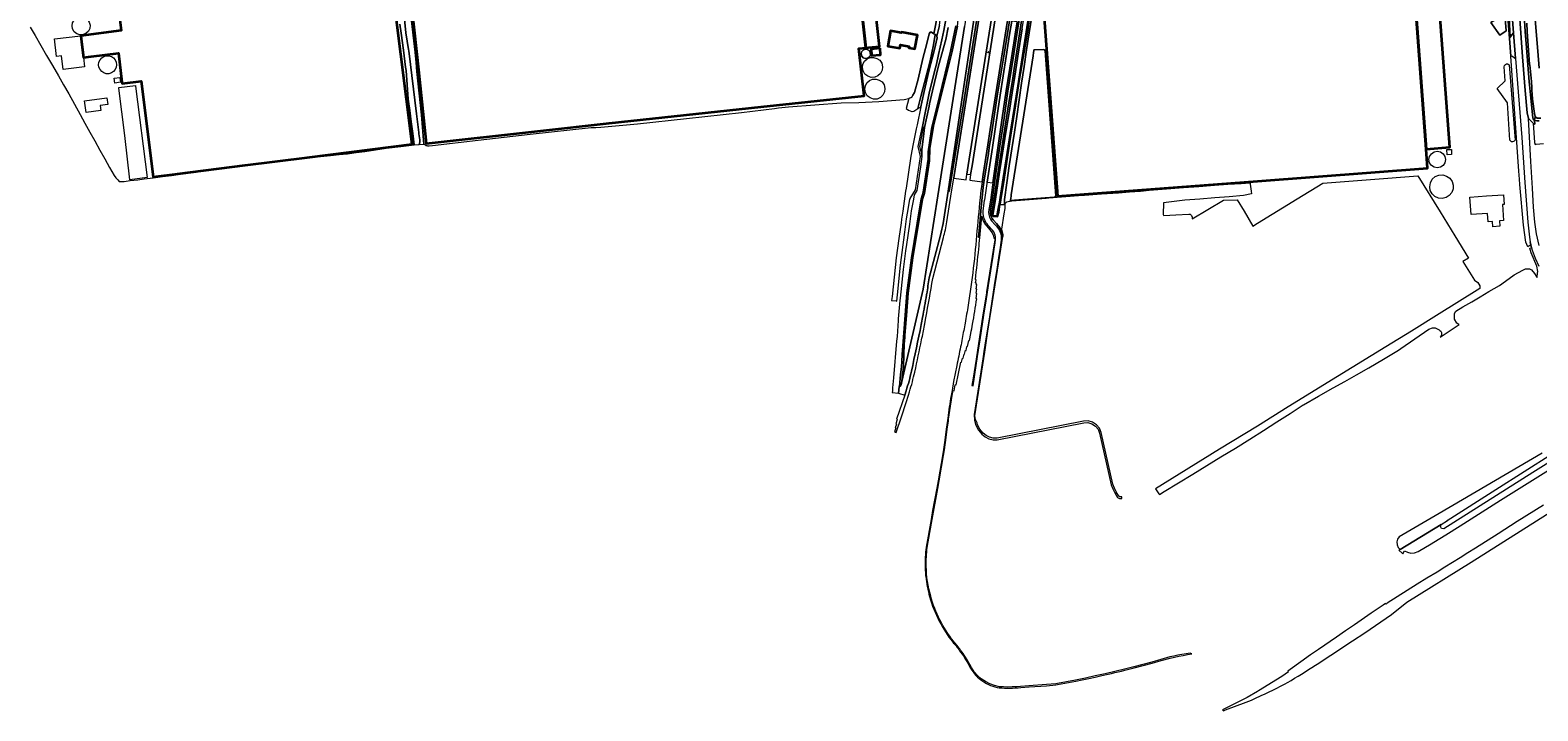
# Model space of a CAD drawing. Header units: metres. Extents: x 73718 to 76933, y 443658 to 446696.
# Tile 2 of 161: x 74285 to 75164, y 444279 to 444676. Entities that reach past the tile are written whole.
import ezdxf
from ezdxf.enums import TextEntityAlignment as Align

# ---------------------------------------------------------------- set-up
doc = ezdxf.new("R2010")
doc.units = ezdxf.units.M
for name, color, linetype, lineweight in [('B-WE-GK-BESCHOEIING-G', 130, 'GK-BESCHOEIING-SO', 18), ('B-WE-GR-BEPLANTING_CULTUUR_VASTE PLANTENVAK-GV', 90, 'Continuous', 18), ('B-WE-IE-MEUBILAIR-S', 7, 'Continuous', 25), ('B-WE-KW-KUNSTWERK_GELUIDSWERING_SCHERM-G', 170, 'Continuous', 18), ('B-WE-OG-BEBOUWING-GV', 7, 'Continuous', 35), ('B-WE-OG-BEBOUWING-T18', 10, 'Continuous', 18), ('B-WE-OG-BEBOUWING_BASSIN-GV', 7, 'Continuous', 18), ('B-WE-OG-BEBOUWING_OPSLAGTANK-GV', 7, 'Continuous', 18), ('B-WE-OG-TERREIN_BEGROEID-GV', 7, 'Continuous', 18), ('B-WE-OG-TERREIN_ERF-GV', 7, 'Continuous', 18), ('B-WE-OG-TERREIN_OEVER-GV', 7, 'Continuous', 18), ('B-WE-OG-WATER_SLOOT-GV', 120, 'Continuous', 18), ('B-WE-OG-WEG-GV', 7, 'Continuous', 18), ('B-WE-VH-GESLOTENVERHARDING_ASFALT-GV', 10, 'Continuous', 18), ('B-WE-VH-HALFVERHARDING_GRASBETONSTEEN-GV', 130, 'Continuous', 18), ('B-WE-VH-OPENVERHARDING_BETONSTRAATSTEEN-GV', 30, 'Continuous', 18), ('B-WE-VH-OPENVERHARDING_TEGEL-GV', 30, 'Continuous', 18)]:
    doc.layers.add(name, color=color, linetype=linetype, lineweight=lineweight)
doc.styles.add('NLCS-ISO-M200-T18', font='NLCS-ISO.ttf', dxfattribs={"height": 0.36})
doc.linetypes.add('GK-BESCHOEIING-SO', pattern='A,18,-3,[1,NLCS.SHX,S=0.6,R=0,X=0,Y=0],-3', length=24)

# ---------------------------------------------------------------- blocks, each defined once
blk = doc.blocks.new('SIE-MEUBILAIR_PAAL_LICHTMAST-SO')
for points in [[(-0.6, 0), (-1, 0)], [(-0.7, 0.7), (-0.4, 0.4)], [(0, 1), (0, 0.6)], [(0.4, 0.4), (0.7, 0.7)], [(1, 0), (0.6, 0)], [(-0.7, -0.7), (-0.4, -0.4)], [(0, -0.6), (0, -1)], [(0.4, -0.4), (0.7, -0.7)]]:
    blk.add_lwpolyline(points)
blk.add_circle((0, 0), 0.5)

msp = doc.modelspace()

# ---------------------------------------------------------------- linework, layer by layer
at = {"layer": 'B-WE-GK-BESCHOEIING-G', "flags": 128}
msp.add_lwpolyline([(74845.765, 444567.506), (74846.093, 444569.784), (74847.267, 444577.094), (74848.453, 444584.877), (74849.893, 444594.15), (74850.612, 444599.039), (74852.764, 444612.425), (74855.221, 444627.557), (74857.4, 444641.491), (74858.326, 444647.39), (74860.365, 444660.369), (74862.917, 444676.418), (74865.517, 444693.415), (74868.085, 444709.594)], dxfattribs=at)
at = {"layer": 'B-WE-GR-BEPLANTING_CULTUUR_VASTE PLANTENVAK-GV', "flags": 128}
msp.add_lwpolyline([(75147.34, 444671.428), (75145.642, 444705.549), (75144.092, 444727.946), (75142.707, 444727.968), (75144.231, 444707.862), (75145.292, 444693.832), (75146.948, 444670.774)], close=True, dxfattribs=at)
at = {"layer": 'B-WE-KW-KUNSTWERK_GELUIDSWERING_SCHERM-G', "flags": 128}
msp.add_lwpolyline([(74900.859, 445105.724), (74894.301, 445063.739), (74886.394, 445012.349), (74886.032, 445010.562), (74881.911, 444990.219), (74877.141, 444966.61), (74869.078, 444927.446), (74864.527, 444899.854), (74846.89, 444791.298), (74839.967, 444746.809), (74836.104, 444722.17), (74836.104, 444722.169), (74829.168, 444677.734), (74821.454, 444628.332), (74813.729, 444578.892), (74805.228, 444524.591)], dxfattribs=at)
at = {"layer": 'B-WE-OG-BEBOUWING-GV', "flags": 128}
for points in [[(74771.658, 444665.277), (74763.496, 444739.281), (74504.479, 444711.346), (74510.836, 444652.522), (74515.475, 444609.595), (74580.214, 444616.708), (74622.18, 444621.319), (74710.583, 444630.844), (74770.666, 444637.39), (74767.639, 444664.834)], [(74771.658, 444665.277), (74773.223, 444665.449), (74779.759, 444666.17), (74776.451, 444696.16), (74793.68, 444698.061), (74792.222, 444711.279), (74787.63, 444710.772), (74786.299, 444722.837), (74774.131, 444721.495), (74772.061, 444740.26), (74763.496, 444739.281)], [(75098.348, 444606.273), (75092.168, 444689.706), (75089.327, 444725.575), (75000, 444718.825), (74876.823, 444709.518), (74873.648, 444709.278), (74874.674, 444695.734), (74883.536, 444578.688), (75000, 444587.511), (75099.193, 444595.026)], [(74320.148, 444660.192), (74335.965, 444662.272), (74338.034, 444645.281), (74338.133, 444644.467), (74349.162, 444645.867), (74356.246, 444590.049), (74370.505, 444591.837), (74409.812, 444596.78), (74446.018, 444601.332), (74507.157, 444609.02), (74494.096, 444714.228), (74335.247, 444694.343), (74337.617, 444675.332), (74314.068, 444672.331), (74314.508, 444668.743), (74315.626, 444659.597)], [(75098.348, 444606.273), (75112.279, 444607.319), (75106.01, 444690.781), (75092.168, 444689.706)], [(74792.467, 444674.425), (74792.402, 444674.064), (74790.324, 444674.459), (74786.155, 444675.192), (74784.505, 444666.353), (74791.526, 444665.068), (74791.907, 444667.019), (74796.945, 444666.067), (74796.816, 444665.381), (74800.331, 444664.715), (74801.845, 444672.725), (74792.477, 444674.478)], [(74780.002, 444665.057), (74774.831, 444664.603), (74775.113, 444660.733), (74780.341, 444661.192)]]:
    msp.add_lwpolyline(points, close=True, dxfattribs=at)
at = {"layer": 'B-WE-OG-BEBOUWING_BASSIN-GV', "flags": 128}
msp.add_lwpolyline([(74863.293, 444576.842), (74868.566, 444577.174), (74881.582, 444578.217), (74882.186, 444578.478), (74882.524, 444579.043), (74876.271, 444663.608), (74875.959, 444664.105), (74875.408, 444664.311), (74869.745, 444664.135), (74869.73, 444664.038), (74869.425, 444662.085), (74869.4, 444661.927), (74869.291, 444661.229), (74869.213, 444660.724), (74856.539, 444579.527), (74856.41, 444578.7), (74856.061, 444576.507), (74856.027, 444576.291)], close=True, dxfattribs=at)
at = {"layer": 'B-WE-OG-BEBOUWING_OPSLAGTANK-GV', "flags": 128}
msp.add_lwpolyline([(74771.291, 444664.47), (74770.119, 444663.985), (74769.295, 444663.02), (74768.998, 444661.787), (74769.319, 444660.506), (74770.206, 444659.527), (74771.449, 444659.083), (74772.755, 444659.276), (74773.816, 444660.063), (74774.381, 444661.256), (74774.316, 444662.575), (74773.638, 444663.707), (74772.556, 444664.37)], close=True, dxfattribs=at)
at = {"layer": 'B-WE-OG-TERREIN_BEGROEID-GV', "flags": 128}
msp.add_lwpolyline([(75165.994, 444428.891), (75106.02, 444393.75), (75082.626, 444380.135), (75081.702, 444378.727), (75081.291, 444377.094), (75081.438, 444375.416), (75082.127, 444373.879), (75083.222, 444372.717), (75107.198, 444387.359), (75110.751, 444389.606), (75110.725, 444389.647), (75138.995, 444407.783), (75172.017, 444428.604)], dxfattribs=at)
at = {"layer": 'B-WE-OG-TERREIN_ERF-GV', "flags": 128}
for points in [[(74771.658, 444665.277), (74767.639, 444664.834), (74770.666, 444637.39), (74710.583, 444630.844), (74622.18, 444621.319), (74580.214, 444616.708), (74515.475, 444609.595), (74510.836, 444652.522), (74504.479, 444711.346), (74763.496, 444739.281), (74772.061, 444740.26), (74774.131, 444721.495), (74786.299, 444722.837), (74787.63, 444710.772), (74792.222, 444711.279), (74793.68, 444698.061), (74776.451, 444696.16), (74779.759, 444666.17), (74773.223, 444665.449)], [(75098.348, 444606.273), (75099.193, 444595.026), (75000, 444587.511), (74883.536, 444578.688), (74874.674, 444695.734), (74873.648, 444709.278), (74876.823, 444709.518), (75000, 444718.825), (75089.327, 444725.575), (75092.168, 444689.706), (75106.01, 444690.781), (75112.279, 444607.319)], [(75134.377, 444725.67), (75141.172, 444723.939), (75145.044, 444675.281), (75141.414, 444672.745), (75136.11, 444680.051), (75141.387, 444683.467), (75138.584, 444719.05), (75133.18, 444720.965)], [(74315.626, 444659.597), (74316.277, 444654.277), (74303.842, 444652.756), (74302.877, 444660.643), (74299.971, 444660.287), (74298.727, 444670.454), (74314.068, 444672.331), (74337.617, 444675.332), (74335.247, 444694.343), (74494.096, 444714.228), (74507.157, 444609.02), (74446.018, 444601.332), (74409.812, 444596.78), (74370.505, 444591.837), (74356.246, 444590.049), (74349.162, 444645.867), (74338.133, 444644.467), (74338.034, 444645.281), (74335.965, 444662.272), (74320.148, 444660.192)], [(74317.077, 444673.708), (74315.346, 444672.991), (74313.475, 444672.924), (74311.697, 444673.515), (74310.239, 444674.691), (74309.283, 444676.301), (74308.951, 444678.145), (74309.247, 444679.886), (74310.101, 444681.433), (74311.419, 444682.61), (74313.051, 444683.287), (74314.815, 444683.386), (74316.513, 444682.897), (74317.955, 444681.875), (74319.023, 444680.336), (74319.486, 444678.521), (74319.286, 444676.659), (74318.447, 444674.984)], [(74792.467, 444674.425), (74792.477, 444674.478), (74801.845, 444672.725), (74800.331, 444664.715), (74796.816, 444665.381), (74796.945, 444666.067), (74791.907, 444667.019), (74791.526, 444665.068), (74784.505, 444666.353), (74786.155, 444675.192), (74790.324, 444674.459), (74792.402, 444674.064)], [(74780.002, 444665.057), (74780.341, 444661.192), (74775.113, 444660.733), (74774.831, 444664.603)], [(74334.935, 444655.428), (74334.723, 444653.948), (74334.101, 444652.587), (74333.122, 444651.457), (74331.864, 444650.649), (74330.429, 444650.228), (74328.934, 444650.228), (74327.499, 444650.649), (74326.241, 444651.457), (74325.262, 444652.587), (74324.64, 444653.948), (74324.428, 444655.428), (74324.64, 444656.908), (74325.262, 444658.268), (74326.241, 444659.399), (74327.499, 444660.207), (74328.934, 444660.628), (74330.429, 444660.628), (74331.864, 444660.207), (74333.122, 444659.399), (74334.101, 444658.268), (74334.723, 444656.908)], [(74771.291, 444664.47), (74772.556, 444664.37), (74773.638, 444663.707), (74774.316, 444662.575), (74774.381, 444661.256), (74773.816, 444660.063), (74772.755, 444659.276), (74771.449, 444659.083), (74770.206, 444659.527), (74769.319, 444660.506), (74768.998, 444661.787), (74769.295, 444663.02), (74770.119, 444663.985)], [(74774.793, 444648.024), (74772.807, 444648.686), (74771.177, 444649.999), (74770.108, 444651.799), (74769.736, 444653.859), (74770.067, 444655.807), (74771.023, 444657.535), (74772.495, 444658.851), (74774.32, 444659.607), (74776.292, 444659.718), (74778.19, 444659.171), (74779.801, 444658.028), (74780.994, 444656.309), (74781.512, 444654.28), (74781.288, 444652.199), (74780.351, 444650.327), (74778.819, 444648.9), (74776.885, 444648.099)], [(74863.293, 444576.842), (74856.027, 444576.291), (74856.061, 444576.507), (74856.41, 444578.7), (74856.539, 444579.527), (74869.213, 444660.724), (74869.291, 444661.229), (74869.4, 444661.927), (74869.425, 444662.085), (74869.73, 444664.038), (74869.745, 444664.135), (74875.408, 444664.311), (74875.959, 444664.105), (74876.271, 444663.608), (74882.524, 444579.043), (74882.186, 444578.478), (74881.582, 444578.217), (74868.566, 444577.174)], [(75145.732, 444633.255), (75139.846, 444641.565), (75144.437, 444646.021), (75143.899, 444654.177), (75144.129, 444655.024), (75144.629, 444655.639), (75145.207, 444655.947), (75145.745, 444655.947), (75146.245, 444655.832), (75146.745, 444655.332), (75150.261, 444611.452), (75149.633, 444610.868), (75149.244, 444610.608), (75148.703, 444610.457), (75148.097, 444610.565), (75147.274, 444611.387)], [(74333.558, 444647.516), (74336.898, 444647.991), (74337.291, 444645.228), (74333.952, 444644.753)], [(74782.67, 444639.556), (74781.732, 444637.682), (74780.199, 444636.255), (74778.263, 444635.453), (74776.169, 444635.378), (74774.181, 444636.04), (74772.549, 444637.355), (74771.48, 444639.157), (74771.108, 444641.218), (74771.44, 444643.167), (74772.396, 444644.897), (74773.87, 444646.214), (74775.696, 444646.97), (74777.669, 444647.081), (74779.568, 444646.534), (74781.18, 444645.391), (74782.376, 444643.669), (74782.894, 444641.639)], [(74345.869, 444643.399), (74345.917, 444643.021), (74352.679, 444589.701), (74342.717, 444588.353), (74339.638, 444614.197), (74336.176, 444641.78), (74336.132, 444642.135)], [(74325.651, 444628.705), (74317.128, 444627.556), (74316.196, 444634.465), (74329.202, 444636.219), (74329.726, 444632.336), (74325.243, 444631.732)], [(75109.279, 444598.288), (75108.235, 444596.725), (75106.673, 444595.681), (75104.829, 444595.315), (75102.986, 444595.681), (75101.424, 444596.726), (75100.38, 444598.288), (75100.013, 444600.131), (75100.38, 444601.975), (75101.424, 444603.537), (75102.987, 444604.581), (75104.83, 444604.947), (75106.673, 444604.581), (75108.236, 444603.537), (75109.28, 444601.974), (75109.646, 444600.131)], [(75110.6, 444602.88), (75110.473, 444605.966), (75113.133, 444606.075), (75113.261, 444602.99)], [(75110.34, 444590.531), (75112.224, 444589.195), (75113.532, 444587.369), (75114.184, 444585.22), (75114.111, 444582.975), (75113.32, 444580.873), (75111.895, 444579.137), (75109.988, 444577.95), (75107.8, 444577.44), (75105.565, 444577.66), (75103.519, 444578.587), (75101.88, 444580.123), (75100.821, 444582.103), (75100.456, 444584.32), (75100.842, 444586.596), (75101.959, 444588.618), (75103.681, 444590.157), (75105.815, 444591.041), (75108.121, 444591.17)], [(75134.222, 444568.768), (75124.638, 444568.082), (75123.914, 444578.207), (75133.498, 444578.893), (75143.46, 444579.606), (75143.873, 444574.01), (75142.896, 444573.94), (75143.567, 444564.554), (75141.133, 444564.38), (75141.354, 444561.288), (75137.225, 444560.993), (75137.004, 444564.085), (75134.57, 444563.911)]]:
    msp.add_lwpolyline(points, close=True, dxfattribs=at)
for points in [[(75145.642, 444705.549), (75147.34, 444671.428), (75149.357, 444673.978), (75148.13, 444689.396)], [(74852.491, 444573.916), (74853.008, 444573.956), (74853.18, 444574.76), (74853.972, 444575.479), (74855.448, 444575.899), (74855.971, 444575.941), (74856.918, 444576.018), (74866.885, 444576.822), (74876.853, 444577.627), (74878.324, 444577.746), (74888.291, 444578.55), (74898.259, 444579.355), (74899.136, 444579.416), (74909.112, 444580.105), (74919.088, 444580.795), (74925.439, 444581.273), (74931.855, 444581.755), (74936.979, 444582.187), (74946.943, 444583.026), (74956.908, 444583.866), (74965.933, 444584.487), (74975.049, 444585.114), (74982.785, 444585.687), (74990.599, 444586.266), (74995.754, 444586.515), (74995.856, 444585.801), (74996.442, 444581.669), (74996.666, 444580.087), (74991.847, 444579.163), (74983.586, 444578.447), (74975.241, 444577.723), (74966.502, 444577.054), (74957.675, 444576.379), (74951.485, 444575.67), (74945.232, 444574.953), (74945.073, 444568.074), (74945.292, 444567.63), (74945.457, 444567.555), (74952.475, 444567.936), (74959.963, 444568.343), (74960.801, 444568.204), (74960.935, 444568.182), (74961.583, 444567.48), (74962.015, 444566.562), (74962.015, 444566.411), (74962.015, 444565.59), (74980.288, 444576.371), (74988.299, 444576.667), (74992.267, 444570.096), (74997.334, 444561.329), (75000, 444562.961), (75023.157, 444577.142), (75038.156, 444586.362), (75066.019, 444588.505), (75093.505, 444590.549), (75106.569, 444569.63), (75115.16, 444555.586), (75123.062, 444542.668), (75119.792, 444540.63), (75126.611, 444529.789), (75128.458, 444528.446), (75129.705, 444526.453), (75129.67, 444524.838), (75104.46, 444509.114), (75089.783, 444500), (75074.971, 444491), (75046.718, 444473.669), (75017.858, 444456.006), (75000, 444444.572), (74977.88, 444431.208), (74940.61, 444408.158), (74942.591, 444405.221), (74942.941, 444404.7), (74945.739, 444406.538), (74953.969, 444411.597), (74962.283, 444416.706), (74970.492, 444421.679), (74978.785, 444426.702), (74987.187, 444431.867), (74995.674, 444437.085), (75003.497, 444442.122), (75011.4, 444447.21), (75019.052, 444452.118), (75026.782, 444457.076), (75026.859, 444457.12), (75035.545, 444462.074), (75044.231, 444467.029), (75050.962, 444470.737), (75057.76, 444474.483), (75064.957, 444478.722), (75073.573, 444483.798), (75082.189, 444488.873), (75083.59, 444489.844), (75091.808, 444495.541), (75100.026, 444501.239), (75102.137, 444501.971), (75103.645, 444501.928), (75104.439, 444501.553), (75105.929, 444500.851), (75106.37, 444500.484), (75106.967, 444500.057), (75107.326, 444499.288), (75107.377, 444497.903), (75107.121, 444497.339), (75106.534, 444496.521), (75108.345, 444497.678), (75110.127, 444498.853), (75111.797, 444500), (75117.585, 444503.979), (75117.381, 444504.017), (75116.301, 444504.665), (75114.933, 444506.969), (75114.861, 444508.985), (75114.996, 444510.38), (75115.752, 444511.676), (75119.829, 444514.24), (75124.985, 444517.129), (75129.941, 444520.133), (75134.947, 444523.167), (75141.138, 444526.767), (75146.826, 444530.726), (75149.777, 444532.814), (75154.673, 444535.694), (75156.4, 444536.486), (75157.552, 444536.486), (75158.657, 444536.438), (75159.856, 444535.91), (75161.584, 444533.678), (75162.88, 444531.59), (75162.897, 444531.264), (75163.083, 444531.757), (75163.314, 444533.841), (75163.423, 444534.825), (75162.994, 444537.882), (75159.611, 444545.666), (75159.04, 444547.582), (75158.85, 444548.455), (75159.906, 444548.7), (75159.06, 444552.061), (75159.37, 444550.305), (75157.681, 444549.251), (75156.425, 444551.932), (75155.116, 444561.818), (75153.065, 444585.594), (75152.835, 444588.794), (75152.51, 444593.318), (75147.687, 444660.477), (75146.948, 444670.774), (75145.292, 444693.832)], [(74506.525, 444684.281), (74509.007, 444662.694), (74509.305, 444658.611), (74509.487, 444656.726), (74510.054, 444651.554), (74512.706, 444626.255), (74514.089, 444609.163), (74514.722, 444608.775), (74515.253, 444608.425), (74515.758, 444608.351), (74516.187, 444608.214), (74517.137, 444608.192), (74519.118, 444608.369), (74545.639, 444611.409), (74576.021, 444614.881), (74611.585, 444618.819), (74614.241, 444618.917), (74617.186, 444618.939), (74638.549, 444621.015), (74667.185, 444624.158), (74677.792, 444625.337), (74699.313, 444627.52), (74718.395, 444629.915), (74720.721, 444630.298), (74726.548, 444630.982), (74757.387, 444633.218), (74767.63, 444633.42), (74779.27, 444634.002), (74794.125, 444635.085), (74796.809, 444635.731), (74798.464, 444636.514), (74799.205, 444637.678), (74800.052, 444639.265), (74802.274, 444646.938), (74805.026, 444659.003), (74807.354, 444667.84), (74808.677, 444673.503), (74809.154, 444674.508), (74809.947, 444674.349), (74811.449, 444673.55), (74813.633, 444685.249)], [(74868.414, 444683.862), (74866.875, 444673.981), (74865.336, 444664.1), (74863.951, 444654.454), (74862.552, 444644.71), (74861.168, 444635.016), (74859.769, 444625.224), (74858.385, 444616.197), (74856.869, 444606.312), (74855.353, 444596.428), (74853.968, 444586.638), (74852.569, 444576.75), (74852.491, 444573.916)], [(74284.522, 444677.353), (74287.503, 444672.493), (74290.801, 444666.719), (74294.132, 444660.887), (74297.527, 444654.994), (74300.957, 444649.041), (74303.952, 444643.775), (74306.978, 444638.456), (74310.298, 444632.476), (74313.651, 444626.436), (74316.462, 444621.332), (74319.302, 444616.177), (74322.254, 444610.965), (74325.235, 444605.701), (74327.982, 444600.652), (74330.756, 444595.551), (74333.433, 444590.934), (74334.495, 444589.443), (74335.56, 444588.356), (74336.494, 444587.415), (74339.318, 444587.37), (74342.882, 444587.856), (74347.227, 444588.371), (74351.089, 444588.828), (74356.326, 444589.527), (74361.617, 444590.232), (74366.909, 444590.904), (74372.254, 444591.582), (74381.217, 444592.878), (74387.126, 444593.71), (74393.095, 444594.551), (74398.145, 444595.169), (74403.246, 444595.793), (74409.837, 444596.582), (74446.043, 444601.134), (74459.615, 444602.488), (74464.584, 444603.025), (74469.604, 444603.568), (74474.573, 444604.24), (74479.593, 444604.918), (74485.798, 444605.831), (74492.065, 444606.754), (74500.641, 444607.843), (74508.445, 444608.74), (74507.592, 444615.387), (74506.73, 444622.102), (74505.823, 444628.692), (74504.906, 444635.348), (74504.286, 444643.657), (74503.659, 444652.05), (74503.4, 444654.012), (74502.089, 444663.925), (74500.779, 444673.839), (74500.125, 444679.034)], [(75164.36, 444622.651), (75162.869, 444622.685), (75161.476, 444622.941), (75161.679, 444620.902), (75161.645, 444620.634), (75160.787, 444621.431), (75161.659, 444610.11), (75162.023, 444608.923), (75162.588, 444609.164), (75166.763, 444609.596)]]:
    msp.add_lwpolyline(points, dxfattribs=at)
at = {"layer": 'B-WE-OG-TERREIN_OEVER-GV', "flags": 128}
for points in [[(74792.41, 444468.661), (74792.624, 444470.678), (74793.05, 444474.705), (74793.62, 444478.987), (74793.832, 444486.367), (74794.156, 444492.448), (74794.415, 444496.5), (74794.481, 444497.534), (74795.398, 444509.275), (74796.408, 444522.198), (74799.201, 444542.771), (74804.674, 444576.78), (74805.951, 444580.272), (74808.837, 444599.326), (74809.016, 444606.659), (74811.195, 444619.572), (74815.386, 444636.678), (74822.025, 444663.153), (74825.086, 444677.854), (74826.765, 444693.58), (74828.613, 444712.496), (74830.714, 444728.182), (74832.522, 444748.114), (74835.551, 444777.499)], [(74868.454, 444720.22), (74858.227, 444653.173), (74857.35, 444647.544), (74854.569, 444629.701), (74852.257, 444614.515), (74848.653, 444591.811), (74846.79, 444578.798), (74845.349, 444570.306), (74845.259, 444567.558), (74846.135, 444566.868), (74848.532, 444566.805), (74849.329, 444569.283), (74849.717, 444572.705), (74849.89, 444573.718), (74849.282, 444573.671), (74848.749, 444570.663), (74848.013, 444567.23), (74845.765, 444567.506), (74846.093, 444569.784), (74847.267, 444577.094), (74848.453, 444584.877), (74849.893, 444594.15), (74850.612, 444599.039), (74852.764, 444612.425), (74855.221, 444627.557), (74857.4, 444641.491), (74858.326, 444647.39), (74860.365, 444660.369), (74862.917, 444676.418)], [(74500.125, 444679.034), (74500.779, 444673.839), (74502.089, 444663.925), (74503.4, 444654.012), (74503.659, 444652.05), (74504.286, 444643.657), (74504.906, 444635.348), (74505.823, 444628.692), (74506.73, 444622.102), (74507.592, 444615.387), (74508.445, 444608.74), (74511.4, 444608.829), (74511.625, 444610.301), (74511.625, 444611.662), (74511.209, 444615.119), (74511.124, 444615.821), (74509.795, 444626.867), (74505.242, 444663.567), (74505.126, 444664.302), (74503.602, 444673.967), (74501.219, 444697.713)], [(74867.026, 444685.921), (74863.523, 444663.263), (74860.943, 444646.995), (74860.344, 444643.219), (74856.463, 444618.939), (74851.79, 444589.421), (74849.376, 444574.202), (74849.282, 444573.671), (74849.89, 444573.718), (74849.951, 444574.072), (74850.396, 444576.581), (74852.307, 444588.419), (74855.668, 444610.669), (74858.964, 444631.398), (74861.372, 444646.927), (74861.909, 444650.396), (74863.751, 444661.882), (74864.94, 444668.642), (74866.105, 444675.328), (74868.393, 444692.013)], [(74868.393, 444692.013), (74866.105, 444675.328), (74864.94, 444668.642), (74863.751, 444661.882), (74861.909, 444650.396), (74861.372, 444646.927), (74858.964, 444631.398), (74855.668, 444610.669), (74852.307, 444588.419), (74850.396, 444576.581), (74849.951, 444574.072), (74849.89, 444573.718), (74852.491, 444573.916), (74852.569, 444576.75), (74853.968, 444586.638), (74855.353, 444596.428), (74856.869, 444606.312), (74858.385, 444616.197), (74859.769, 444625.224), (74861.168, 444635.016), (74862.552, 444644.71), (74863.951, 444654.454), (74865.336, 444664.1), (74866.875, 444673.981), (74868.414, 444683.862)], [(75155.452, 444684.281), (75156.148, 444674.789), (75156.836, 444665.393), (75157.661, 444655.427), (75158.486, 444645.461), (75158.636, 444643.652), (75159.583, 444634.011), (75160.52, 444624.466), (75160.885, 444623.332), (75161.33, 444622.968), (75161.476, 444622.941), (75161.887, 444625.302), (75161.627, 444627.034), (75160.622, 444634.077), (75160.422, 444635.484), (75160.092, 444640.672), (75160.084, 444641.934), (75159.721, 444645.584), (75158.752, 444655.327), (75158.739, 444655.504), (75157.357, 444674.876), (75157.011, 444679.725)], [(75161.776, 444684.281), (75162.534, 444674.759), (75163.445, 444663.326), (75164.239, 444653.359)], [(74824.226, 444678.059), (74821.085, 444663.311), (74814.647, 444636.831), (74810.36, 444619.888), (74810.032, 444617.916), (74808.089, 444604.66), (74807.977, 444600.439), (74805.191, 444581.037), (74803.9, 444577.32), (74803.175, 444572.573), (74798.356, 444542.733), (74795.699, 444522.426), (74794.662, 444509.372), (74793.644, 444496.545), (74793.436, 444493.932), (74792.966, 444486.361), (74792.723, 444482.357), (74792.448, 444479.331), (74791.936, 444474.729), (74791.3, 444467.856)], [(74818.285, 444681.758), (74817.198, 444675.417), (74816.123, 444669.908), (74814.179, 444661.485), (74812.883, 444655.762), (74811.669, 444651.443), (74808.726, 444638.808), (74807.478, 444633.029), (74806.242, 444627.307), (74804.838, 444619.37), (74805.102, 444619.136), (74804.133, 444613.808), (74803.029, 444607.838), (74803.242, 444606.972), (74804.014, 444603.825), (74804.338, 444602.508), (74804.46, 444602.01), (74804.303, 444606.021), (74805.299, 444613.656), (74805.982, 444618.892), (74808.554, 444631.32), (74808.868, 444632.716), (74810.561, 444640.256), (74814.145, 444654.784), (74818.387, 444670.212), (74819.807, 444677.08)], [(75165.221, 444624.314), (75163.071, 444624.23), (75162.32, 444624.783), (75161.887, 444625.302), (75161.476, 444622.941), (75162.869, 444622.685), (75164.36, 444622.651)]]:
    msp.add_lwpolyline(points, dxfattribs=at)
at = {"layer": 'B-WE-OG-TERREIN_OEVER-GV'}
msp.add_lwpolyline([(74791.3, 444467.856, 0.3718133), (74792.41, 444468.661)], format="xyb", dxfattribs=at)
at = {"layer": 'B-WE-OG-WATER_SLOOT-GV', "flags": 128}
for points in [[(75134.377, 444725.67), (75133.18, 444720.965), (75138.584, 444719.05), (75141.387, 444683.467), (75136.11, 444680.051), (75141.414, 444672.745), (75145.044, 444675.281), (75141.172, 444723.939)], [(74811.449, 444673.55), (74809.947, 444674.349), (74809.154, 444674.508), (74808.677, 444673.503), (74807.354, 444667.84), (74805.026, 444659.003), (74802.274, 444646.938), (74800.052, 444639.265), (74799.205, 444637.678), (74798.464, 444636.514), (74796.809, 444635.731), (74795.145, 444629.856), (74796.629, 444628.944), (74798.517, 444628.238), (74798.752, 444628.23), (74799.638, 444628.315), (74800.869, 444629.136), (74802.1, 444629.957), (74803.811, 444636.864), (74807.068, 444649.637), (74809.206, 444657.789), (74811.166, 444666.982), (74812.223, 444673.139)]]:
    msp.add_lwpolyline(points, close=True, dxfattribs=at)
for points in [[(74501.219, 444697.713), (74503.602, 444673.967), (74505.126, 444664.302), (74505.242, 444663.567), (74509.795, 444626.867), (74511.124, 444615.821), (74511.209, 444615.119), (74511.625, 444611.662), (74511.625, 444610.301), (74511.4, 444608.829), (74514.089, 444609.163), (74512.706, 444626.255), (74510.054, 444651.554), (74509.487, 444656.726), (74509.305, 444658.611), (74509.007, 444662.694), (74506.525, 444684.281)], [(74862.917, 444676.418), (74860.365, 444660.369), (74858.326, 444647.39), (74857.4, 444641.491), (74855.221, 444627.557), (74852.764, 444612.425), (74850.612, 444599.039), (74849.893, 444594.15), (74848.453, 444584.877), (74847.267, 444577.094), (74846.093, 444569.784), (74845.765, 444567.506), (74848.013, 444567.23), (74848.749, 444570.663), (74849.282, 444573.671), (74849.376, 444574.202), (74851.79, 444589.421), (74856.463, 444618.939), (74860.344, 444643.219), (74860.943, 444646.995), (74863.523, 444663.263), (74867.026, 444685.921)], [(75164.239, 444653.359), (75163.445, 444663.326), (75162.534, 444674.759), (75161.776, 444684.281)], [(74819.807, 444677.08), (74818.387, 444670.212), (74814.145, 444654.784), (74810.561, 444640.256), (74808.868, 444632.716), (74808.554, 444631.32), (74805.982, 444618.892), (74805.299, 444613.656), (74804.303, 444606.021), (74804.46, 444602.01), (74803.556, 444595.961), (74801.478, 444582.05), (74799.874, 444579.589), (74799.84, 444579.359), (74799.347, 444576.026), (74798.233, 444570.187), (74797.118, 444562.536), (74795.387, 444550.657), (74794.889, 444546.954), (74793.41, 444535.95), (74793.047, 444532.313), (74791.758, 444519.387), (74791.609, 444517.892), (74790.666, 444507.163), (74790.595, 444506.358), (74789.928, 444496.968), (74789.685, 444494.231), (74787.784, 444472.828), (74787.33, 444467.055), (74787.19, 444465.274), (74787.105, 444464.193), (74790.78, 444463.972), (74790.949, 444465.637), (74791.102, 444467.866), (74791.3, 444467.856), (74791.936, 444474.729), (74792.448, 444479.331), (74792.723, 444482.357), (74792.966, 444486.361), (74793.436, 444493.932), (74793.644, 444496.545), (74794.662, 444509.372), (74795.699, 444522.426), (74798.356, 444542.733), (74803.175, 444572.573), (74803.9, 444577.32), (74805.191, 444581.037), (74807.977, 444600.439), (74808.089, 444604.66), (74810.032, 444617.916), (74810.36, 444619.888), (74814.647, 444636.831), (74821.085, 444663.311), (74824.226, 444678.059)], [(75157.011, 444679.725), (75157.357, 444674.876), (75158.739, 444655.504), (75158.752, 444655.327), (75159.721, 444645.584), (75160.084, 444641.934), (75160.092, 444640.672), (75160.422, 444635.484), (75160.622, 444634.077), (75161.627, 444627.034), (75161.887, 444625.302), (75162.32, 444624.783), (75163.071, 444624.23), (75165.221, 444624.314)]]:
    msp.add_lwpolyline(points, dxfattribs=at)
at = {"layer": 'B-WE-OG-WEG-GV', "flags": 128}
for points in [[(74873.952, 444933.052), (74873.751, 444933.093), (74870.383, 444933.787), (74869.078, 444927.446), (74864.527, 444899.854), (74846.89, 444791.298), (74839.967, 444746.809), (74836.104, 444722.169), (74829.168, 444677.734), (74821.454, 444628.332), (74813.729, 444578.892), (74805.228, 444524.591), (74792.624, 444470.678), (74792.41, 444468.661)], [(74816.719, 444562.873), (74819.734, 444581.604), (74842.53, 444733.765), (74844.297, 444743.756), (74870.778, 444914.338), (74871.045, 444914.305), (74872.358, 444924.514), (74873.952, 444933.052)], [(74862.885, 444692.705), (74859.803, 444673.075), (74857.611, 444659.213), (74854.574, 444640.007), (74854.188, 444637.368), (74852.281, 444624.303), (74849.519, 444605.488), (74846.558, 444585.173), (74845.304, 444576.397), (74845.303, 444576.389), (74844.612, 444571.794), (74844.472, 444570.869), (74844.315, 444569.062), (74844.616, 444567.376), (74845.367, 444565.784), (74845.873, 444565.058), (74847.846, 444562.763), (74848.643, 444561.867), (74848.655, 444561.855), (74849.126, 444561.308), (74849.203, 444561.205), (74850.404, 444559.379), (74850.502, 444559.188), (74851.286, 444557.148), (74851.346, 444556.904), (74851.541, 444555.218), (74851.698, 444556.228), (74850.941, 444559.594), (74852.379, 444568.484), (74853.036, 444571.592), (74853.014, 444572.247), (74852.964, 444573.752), (74853.008, 444573.956), (74852.491, 444573.916), (74849.89, 444573.718), (74849.717, 444572.705), (74849.329, 444569.283), (74848.532, 444566.805), (74846.135, 444566.868), (74845.259, 444567.558), (74845.349, 444570.306), (74846.79, 444578.798), (74848.653, 444591.811), (74852.257, 444614.515), (74854.569, 444629.701), (74857.35, 444647.544), (74858.227, 444653.173), (74868.454, 444720.22)], [(74859.913, 444709.134), (74852.197, 444660.495), (74848.338, 444637.083), (74845.293, 444617.422), (74844.745, 444613.571), (74843.913, 444608.331), (74842.983, 444602.398), (74841.855, 444595.305), (74840.787, 444588.093), (74840.224, 444584.017), (74838.833, 444570.143), (74838.223, 444562.575), (74837.674, 444556.787), (74837.505, 444554.935), (74838.165, 444554.427), (74839.332, 444567.026), (74839.51, 444566.109), (74839.562, 444565.932), (74840.294, 444564.08), (74840.379, 444563.913), (74841.536, 444562.085), (74841.614, 444561.979), (74843.001, 444560.319), (74843.013, 444560.304), (74844.084, 444559.071), (74845.425, 444557.472), (74846.195, 444555.691), (74846.328, 444554.362), (74846.701, 444554.346), (74846.84, 444553.093), (74846.428, 444549.87), (74845.448, 444543.681), (74842.113, 444522.958), (74842.041, 444522.497), (74839.793, 444508.118), (74837.503, 444492.916), (74837.488, 444492.823), (74836.072, 444483.812), (74834.293, 444472.612), (74833.511, 444468.373), (74834.213, 444468.246), (74836.829, 444485.208), (74837.407, 444488.879), (74838.364, 444494.954), (74840.59, 444509.286), (74841.878, 444517.62), (74843.274, 444526.707), (74845.907, 444543.714), (74846.556, 444547.917), (74847.097, 444551.436), (74847.195, 444552.047)], [(74850.446, 444551.804), (74849.981, 444548.805), (74849.278, 444544.227), (74848.222, 444537.451), (74846.55, 444526.627), (74843.751, 444508.502), (74841.531, 444494.389), (74840.585, 444488.277), (74839.912, 444483.923), (74837.016, 444465.072), (74834.916, 444451.401), (74835.048, 444448.219), (74835.874, 444445.145), (74837.35, 444442.325), (74839.409, 444439.896), (74841.317, 444438.341), (74843.528, 444437.263), (74845.926, 444436.719), (74848.388, 444436.735), (74898.753, 444446.634), (74901.171, 444446.693), (74903.504, 444446.035), (74905.54, 444444.72), (74907.098, 444442.862), (74908.038, 444440.634), (74914.844, 444410.472), (74915.685, 444408.052), (74916.862, 444405.77), (74918.442, 444403.074), (74919.579, 444402.465), (74921.047, 444402.433), (74921.069, 444403.433), (74919.84, 444403.46), (74919.162, 444403.823), (74917.738, 444406.252), (74916.606, 444408.447), (74915.807, 444410.747), (74908.994, 444440.941), (74907.961, 444443.389), (74906.209, 444445.478), (74903.92, 444446.957), (74901.297, 444447.696), (74898.644, 444447.632), (74848.287, 444437.734), (74846.035, 444437.72), (74843.862, 444438.213), (74841.859, 444439.189), (74840.112, 444440.613), (74838.185, 444442.887), (74836.811, 444445.511), (74836.555, 444446.557), (74835.571, 444448.486), (74835.205, 444450.619), (74839.854, 444480.373), (74841.059, 444487.893), (74842.945, 444500), (74851.541, 444555.218), (74851.346, 444556.904), (74851.286, 444557.148), (74850.502, 444559.188), (74850.404, 444559.379), (74849.203, 444561.205), (74849.126, 444561.308), (74848.655, 444561.855), (74848.643, 444561.867), (74847.846, 444562.763), (74845.873, 444565.058), (74845.367, 444565.784), (74844.616, 444567.376), (74844.315, 444569.062), (74844.472, 444570.869), (74844.612, 444571.794), (74845.303, 444576.389), (74845.304, 444576.397), (74846.558, 444585.173), (74849.519, 444605.488), (74852.281, 444624.303), (74854.188, 444637.368), (74854.574, 444640.007), (74857.611, 444659.213), (74859.803, 444673.075), (74862.885, 444692.705)], [(75152.73, 444684.994), (75153.747, 444671.133), (75154.651, 444660.027), (75156.176, 444640.472), (75157.291, 444627.389), (75157.982, 444624.034), (75160.787, 444621.431), (75161.645, 444620.634), (75161.679, 444620.902), (75161.476, 444622.941), (75161.33, 444622.968), (75160.885, 444623.332), (75160.52, 444624.466), (75159.583, 444634.011), (75158.636, 444643.652), (75158.486, 444645.461), (75157.661, 444655.427), (75156.836, 444665.393), (75156.148, 444674.789), (75155.452, 444684.281)], [(74825.086, 444677.854), (74822.025, 444663.153), (74815.386, 444636.678), (74811.195, 444619.572), (74809.016, 444606.659), (74808.837, 444599.326), (74805.951, 444580.272), (74804.674, 444576.78), (74799.201, 444542.771), (74796.408, 444522.198), (74795.398, 444509.275), (74794.481, 444497.534), (74794.415, 444496.5), (74794.156, 444492.448), (74793.832, 444486.367), (74793.62, 444478.987), (74793.05, 444474.705), (74792.624, 444470.678), (74805.228, 444524.591), (74813.729, 444578.892), (74821.454, 444628.332), (74829.168, 444677.734)], [(74842.537, 444586.953), (74845.484, 444607.129), (74848.627, 444628.552), (74849.951, 444637.612), (74853.49, 444660.188), (74855.497, 444673.018), (74856.755, 444680.933)], [(74859.956, 444680.497), (74858.815, 444673.23), (74856.623, 444659.369), (74853.585, 444640.157), (74851.291, 444624.447), (74848.53, 444605.633), (74845.742, 444586.51), (74845.568, 444585.316), (74844.314, 444576.538), (74843.623, 444571.943), (74843.479, 444570.987)], [(74840.096, 444570.246), (74840.312, 444571.683), (74840.999, 444576.398), (74841.029, 444576.648), (74842.419, 444586.143), (74842.537, 444586.953)], [(74844.845, 444559.72), (74843.768, 444560.96)], [(74844.498, 444565.281), (74845.082, 444564.444), (74847.093, 444562.104), (74847.897, 444561.202), (74848.368, 444560.655)], [(74808.692, 444531.082), (74815.242, 444556.12)], [(74807.099, 444521.176), (74807.158, 444521.53), (74807.218, 444521.885)], [(74791.3, 444467.856), (74791.102, 444467.866), (74790.949, 444465.637), (74790.78, 444463.972), (74794.384, 444462.748), (74795.259, 444465.322)], [(75203.692, 444444.73), (75160.673, 444417.658), (75108.745, 444384.718), (75107.324, 444384.989), (75106.758, 444386.125), (75107.198, 444387.359), (75083.222, 444372.717), (75082.56, 444372.313), (75084.372, 444370.506), (75084.887, 444370.219), (75085.86, 444371.966), (75087.442, 444371.086), (75089.507, 444370.598), (75091.559, 444370.69), (75093.719, 444371.574), (75094.796, 444372.172), (75100.286, 444375.375), (75106.463, 444379.149), (75109.96, 444381.32), (75118.247, 444386.512), (75141.798, 444401.402), (75160.464, 444413.186), (75179.586, 444425.276)], [(75166.872, 444398.597), (75151.536, 444388.974), (75140.359, 444381.896), (75127.118, 444373.532), (75122.677, 444370.683), (75118.218, 444367.862), (75113.741, 444365.07), (75109.246, 444362.307), (75104.734, 444359.573), (75098.888, 444356.014), (75093.065, 444352.419), (75087.264, 444348.788), (75081.486, 444345.12), (75075.731, 444341.417), (75074.993, 444340.907), (75074.789, 444341.287), (75073.299, 444340.291), (75066.35, 444335.567), (75056.569, 444328.771), (75051.448, 444325.246), (75046.088, 444321.556), (75035.612, 444314.359), (75030.973, 444311.186), (75025.39, 444307.203), (75019.197, 444302.71), (75017.852, 444301.713), (75018.05, 444301.406), (75014.189, 444298.709), (75000.74, 444290.228), (75000, 444289.797), (74993.981, 444286.445), (74987.857, 444283.288), (74979.714, 444279.237)], [(75049.78, 444315.686), (75055.381, 444319.351), (75062.589, 444324.068), (75078.255, 444334.725), (75087.159, 444341.982), (75124.636, 444365.319), (75172.285, 444395.413)], [(74979.714, 444279.237), (74980.193, 444278.595), (74981.409, 444279.222), (74993.485, 444283.573)]]:
    msp.add_lwpolyline(points, dxfattribs=at)
for points in [[(74844.727, 444733.329), (74842.53, 444733.765), (74819.734, 444581.604), (74820.399, 444581.51), (74828.424, 444631.496), (74836.877, 444684.564)], [(74811.784, 444664.283), (74813.303, 444671.114), (74813.153, 444672.116), (74813.083, 444672.579), (74812.223, 444673.139), (74811.166, 444666.982), (74809.206, 444657.789), (74807.068, 444649.637), (74803.811, 444636.864), (74802.1, 444629.957), (74803.132, 444630.497), (74803.835, 444630.865), (74804.444, 444633.656), (74805.661, 444639.742), (74808.519, 444651.648)]]:
    msp.add_lwpolyline(points, close=True, dxfattribs=at)
at = {"layer": 'B-WE-OG-WEG-GV'}
for points in [[(74841.224, 444564.448, -0.1390785), (74840.096, 444570.246)], [(74843.479, 444570.987, 0.2003607), (74844.498, 444565.281)], [(74815.242, 444556.12, 0.0320383), (74816.719, 444562.873)], [(74843.768, 444560.96, -0.065835), (74841.224, 444564.448)], [(74847.175, 444555.945, 0.1459554), (74844.845, 444559.72)], [(74848.368, 444560.655, -0.1078002), (74850.353, 444556.789)], [(74847.195, 444552.047, 0.0943378), (74847.175, 444555.945)], [(74850.353, 444556.789, -0.0964143), (74850.446, 444551.804)], [(74807.218, 444521.885, 0.0032625), (74808.692, 444531.082)], [(74804.763, 444508.042, 0.0046728), (74807.099, 444521.176)], [(74803.973, 444503.901, 0.0014425), (74804.763, 444508.042)], [(74798.312, 444476.693, 0.0071255), (74803.973, 444503.901)], [(74795.259, 444465.322, 0.0216684), (74798.312, 444476.693)], [(74792.41, 444468.661, -0.3718133), (74791.3, 444467.856)], [(75017.647, 444295.062, 0.0104982), (75049.78, 444315.686)], [(74993.485, 444283.573, 0.0172115), (75017.647, 444295.062)]]:
    msp.add_lwpolyline(points, format="xyb", dxfattribs=at)
at = {"layer": 'B-WE-VH-GESLOTENVERHARDING_ASFALT-GV', "flags": 128}
for points in [[(74813.153, 444672.116), (74814.636, 444678.227), (74815.681, 444686.586), (74814.709, 444685.559), (74813.633, 444685.249), (74811.449, 444673.55), (74812.223, 444673.139), (74813.083, 444672.579)], [(74845.067, 444682.326), (74837.797, 444683.127), (74823.163, 444590.82), (74822.946, 444589.356), (74830.149, 444588.374), (74830.659, 444591.706), (74831.476, 444596.576)], [(74847.35, 444637.238), (74854.373, 444681.23), (74847.102, 444682.15), (74833.641, 444596.531), (74832.775, 444591.384), (74832.278, 444588.084), (74839.514, 444587.097), (74840.117, 444591.439), (74842.836, 444608.789), (74844.306, 444617.581)], [(75147.687, 444660.477), (75148.437, 444660.556), (75150.546, 444659.068), (75149.357, 444673.978), (75147.34, 444671.428), (75146.948, 444670.774)]]:
    msp.add_lwpolyline(points, close=True, dxfattribs=at)
for points in [[(75148.13, 444689.396), (75149.357, 444673.978), (75150.546, 444659.068), (75154.216, 444612.99), (75155.11, 444598.512), (75155.839, 444586.701), (75157.702, 444563.523), (75158.709, 444554.856), (75159.06, 444552.061), (75159.906, 444548.7), (75160.273, 444547.24), (75161.923, 444542.551), (75163.997, 444538.033)], [(75164.254, 444550.058), (75162.755, 444556.747), (75161.735, 444563.527), (75160.997, 444572.399), (75160.454, 444583.504), (75159.498, 444599.059), (75157.982, 444624.034), (75157.291, 444627.389), (75156.176, 444640.472), (75154.651, 444660.027), (75153.747, 444671.133), (75152.73, 444684.994)], [(74814.636, 444678.227), (74813.153, 444672.116), (74813.303, 444671.114), (74811.784, 444664.283), (74808.519, 444651.648), (74805.661, 444639.742), (74804.444, 444633.656), (74803.835, 444630.865), (74801.569, 444620.479), (74801.07, 444618.066), (74799.244, 444609.235), (74797.975, 444602.099), (74797.743, 444600.794), (74795.213, 444583.499), (74794.941, 444581.641), (74793.272, 444570.075), (74792.573, 444565.458), (74792.519, 444565.104), (74792.252, 444563.191), (74790.985, 444554.129), (74789.47, 444542.779), (74787.003, 444520.36), (74786.758, 444517.885), (74789.376, 444517.661), (74789.738, 444517.63), (74790.129, 444521.204), (74792.021, 444538.501), (74794.378, 444557.794), (74795.523, 444565.503), (74796.649, 444572.096), (74797.457, 444577.025), (74797.48, 444577.163), (74797.502, 444577.3), (74797.593, 444577.444), (74800.701, 444582.392), (74803.675, 444601.952), (74802.282, 444607.722), (74802.85, 444610.491), (74804.838, 444619.37), (74806.242, 444627.307), (74807.478, 444633.029), (74808.726, 444638.808), (74811.669, 444651.443), (74812.883, 444655.762), (74814.179, 444661.485), (74816.123, 444669.908), (74817.198, 444675.417), (74818.285, 444681.758)]]:
    msp.add_lwpolyline(points, dxfattribs=at)
at = {"layer": 'B-WE-VH-HALFVERHARDING_GRASBETONSTEEN-GV', "flags": 128}
for points in [[(74838.165, 444554.427), (74837.505, 444554.935), (74837.674, 444556.787), (74838.223, 444562.575), (74838.833, 444570.143), (74840.224, 444584.017), (74840.787, 444588.093), (74841.855, 444595.305), (74842.983, 444602.398), (74843.913, 444608.331), (74844.745, 444613.571), (74845.293, 444617.422), (74848.338, 444637.083), (74852.197, 444660.495), (74859.913, 444709.134), (74888.208, 444886.819), (74902.565, 444971.13), (74903.992, 444979.635), (74906.464, 444993.756), (74907.947, 445002.059), (74908.946, 445007.41)], [(74908.946, 445007.41), (74908.054, 445007.556), (74907.833, 445007.88), (74907.824, 445008.07), (74907.68, 445008.089), (74907.543, 445007.277), (74902.275, 444976.015), (74901.639, 444972.253), (74887.221, 444886.981), (74885.046, 444873.355), (74870.118, 444779.849), (74854.373, 444681.23), (74847.35, 444637.238), (74844.306, 444617.581), (74842.836, 444608.789), (74840.117, 444591.439), (74839.514, 444587.097), (74838.589, 444580.444)], [(74818.932, 444563.855), (74821.757, 444581.319), (74822.946, 444589.356), (74823.163, 444590.82), (74837.797, 444683.127), (74843.776, 444720.84), (74845.758, 444733.124), (74844.727, 444733.329), (74836.877, 444684.564), (74828.424, 444631.496), (74820.399, 444581.51), (74819.734, 444581.604), (74816.719, 444562.873)], [(74815.242, 444556.12), (74808.692, 444531.082)], [(74810.773, 444530.697), (74816.957, 444554.621)], [(74836.411, 444518.993), (74836.014, 444519.071), (74836.464, 444522.043), (74836.299, 444522.076), (74836.065, 444522.124), (74836.433, 444524.52), (74836.015, 444524.594), (74836.391, 444527.217), (74836.005, 444527.271), (74836.095, 444528.218), (74835.73, 444528.285), (74835.963, 444530.059), (74835.578, 444530.135)], [(74807.218, 444521.885), (74807.158, 444521.53), (74807.099, 444521.176)], [(74805.947, 444503.417), (74806.008, 444503.752), (74806.127, 444504.401), (74806.345, 444505.599), (74806.741, 444507.781)], [(74819.992, 444448.782), (74820.712, 444453.762), (74822.075, 444462.486), (74822.585, 444465.35), (74823.167, 444465.255), (74823.808, 444468.791), (74824.383, 444468.694), (74827.183, 444482.031), (74827.572, 444481.942), (74828.056, 444484.333), (74828.441, 444484.286), (74828.96, 444486.653), (74829.303, 444486.559), (74829.814, 444488.881), (74830.194, 444488.825), (74830.684, 444491.137), (74831.089, 444491.103), (74831.804, 444494.641), (74832.175, 444494.553), (74832.977, 444498.743)], [(74824.69, 444479.983), (74822.85, 444470.688), (74821.983, 444465.505), (74821.429, 444462.525)], [(74795.259, 444465.322), (74794.384, 444462.748), (74789.618, 444448.717), (74789.978, 444448.595), (74789.14, 444445.907), (74789.521, 444445.802), (74788.818, 444443.739), (74789.202, 444443.599), (74788.483, 444441.321), (74788.834, 444441.195), (74789.466, 444441.022), (74792.434, 444450.105), (74795.178, 444458.505), (74796.549, 444462.766), (74797.228, 444464.732)], [(74818.771, 444444.193), (74817.64, 444435.154), (74817.016, 444430.971), (74816.609, 444428.525), (74813.911, 444412.79), (74813.083, 444408.393), (74810.684, 444395.412), (74809.731, 444390.252), (74806.912, 444373.992)], [(74807.554, 444373.892), (74810.371, 444390.137), (74813.722, 444408.274), (74814.551, 444412.675), (74817.048, 444427.599), (74817.598, 444430.822), (74818.194, 444435.107), (74819.362, 444444.156)], [(74831.8, 444305.267), (74832.797, 444303.521)], [(74862.087, 444292.208), (74866.936, 444292.548), (74877.092, 444293.261), (74882.553, 444293.798), (74883.436, 444293.902), (74894.162, 444295.893), (74897.947, 444296.673), (74901.727, 444297.472), (74905.504, 444298.29), (74909.276, 444299.128), (74913.044, 444299.985), (74914.994, 444300.436), (74916.943, 444300.893), (74918.891, 444301.355), (74920.837, 444301.822), (74922.782, 444302.294), (74928.085, 444303.628), (74933.377, 444305.004), (74938.658, 444306.423), (74943.928, 444307.884), (74949.185, 444309.388), (74951.707, 444309.931), (74954.233, 444310.449), (74956.765, 444310.942), (74959.302, 444311.41), (74961.843, 444311.853), (74960.743, 444312.324), (74958.391, 444311.906), (74956.043, 444311.467), (74953.699, 444311.005), (74951.359, 444310.522), (74949.024, 444310.018), (74943.768, 444308.515), (74938.5, 444307.053), (74933.22, 444305.635), (74927.929, 444304.259), (74922.627, 444302.925), (74916.929, 444301.558), (74911.221, 444300.234), (74905.503, 444298.955), (74899.775, 444297.721), (74894.038, 444296.531), (74883.534, 444294.575), (74882.47, 444294.436), (74876.996, 444293.914), (74866.819, 444293.207), (74861.977, 444292.87), (74859.5, 444292.666), (74857.017, 444292.545), (74854.532, 444292.507), (74852.046, 444292.551), (74849.564, 444292.679), (74846.732, 444293.321), (74844.005, 444294.316), (74841.425, 444295.648), (74839.034, 444297.296), (74836.87, 444299.233), (74834.969, 444301.428), (74833.361, 444303.845), (74832.369, 444305.582)]]:
    msp.add_lwpolyline(points, dxfattribs=at)
at = {"layer": 'B-WE-VH-HALFVERHARDING_GRASBETONSTEEN-GV'}
for points in [[(74838.589, 444580.444, 0.0024627), (74836.531, 444558.627)], [(74816.719, 444562.873, -0.0320383), (74815.242, 444556.12)], [(74816.957, 444554.621, 0.0348493), (74818.932, 444563.855)], [(74836.531, 444558.627, -0.0192397), (74831.367, 444515.152)], [(74837.57, 444548.053, 0.002051), (74838.165, 444554.427)], [(74835.578, 444530.135, 0.0050717), (74837.57, 444548.053)], [(74806.741, 444507.781, 0.0024722), (74810.773, 444530.697)], [(74808.692, 444531.082, -0.0032625), (74807.218, 444521.885)], [(74807.099, 444521.176, -0.0046728), (74804.763, 444508.042)], [(74831.367, 444515.152, -0.0036684), (74829.589, 444504.771)], [(74833.972, 444504.194, 0.0064215), (74836.411, 444518.993)], [(74804.763, 444508.042, -0.0014425), (74803.973, 444503.901)], [(74803.973, 444503.901, -0.0071255), (74798.312, 444476.693)], [(74804.242, 444494.966, 0.0013195), (74805.947, 444503.417)], [(74828.785, 444500.364, -0.0034401), (74826.98, 444490.997)], [(74829.589, 444504.771, -0.0017969), (74828.785, 444500.364)], [(74832.977, 444498.743, 0.0022226), (74833.972, 444504.194)], [(74800.292, 444476.228, 0.0030382), (74804.242, 444494.966)], [(74826.98, 444490.997, -0.0040103), (74824.69, 444479.983)], [(74798.312, 444476.693, -0.0216684), (74795.259, 444465.322)], [(74797.228, 444464.732, 0.0143627), (74800.292, 444476.228)], [(74821.429, 444462.525, 0.0058772), (74819.444, 444449.253)], [(74819.444, 444449.253, 0.0021878), (74818.771, 444444.193)], [(74819.362, 444444.156, -0.0017557), (74819.992, 444448.782)], [(74806.359, 444368.214, 0.0206765), (74806.287, 444362.41)], [(74806.912, 444373.992, 0.0206054), (74806.359, 444368.214)], [(74806.923, 444362.956, -0.0394171), (74807.554, 444373.892)], [(74806.287, 444362.41, 0.0101289), (74806.428, 444359.549)], [(74806.428, 444359.549, 0.0089929), (74806.655, 444356.982)], [(74806.655, 444356.982, 0.0211527), (74807.542, 444351.078)], [(74809.555, 444345.444, -0.0640659), (74806.923, 444362.956)], [(74807.542, 444351.078, 0.0212021), (74808.929, 444345.27)], [(74808.929, 444345.27, 0.0524124), (74814.533, 444330.882)], [(74822.898, 444319.148, -0.1018325), (74809.555, 444345.444)], [(74814.533, 444330.882, 0.0492096), (74822.399, 444318.731)], [(74822.399, 444318.731, -0.0113376), (74824.329, 444316.429)], [(74826.936, 444314.06, 0.0250468), (74822.898, 444319.148)], [(74824.329, 444316.429, -0.0134376), (74826.412, 444313.675)], [(74826.412, 444313.675, -0.0191761), (74829.258, 444309.592)], [(74832.369, 444305.582, 0.0385773), (74826.936, 444314.06)], [(74829.258, 444309.592, -0.0193845), (74831.8, 444305.267)], [(74832.797, 444303.521, 0.1126693), (74839.931, 444295.833)], [(74839.931, 444295.833, 0.110375), (74849.491, 444292.032)], [(74849.491, 444292.032, 0.0197301), (74855.674, 444291.864)], [(74855.674, 444291.864, 0.0205825), (74862.087, 444292.208)]]:
    msp.add_lwpolyline(points, format="xyb", dxfattribs=at)
at = {"layer": 'B-WE-VH-OPENVERHARDING_BETONSTRAATSTEEN-GV', "flags": 128}
msp.add_lwpolyline([(74845.067, 444682.326), (74831.476, 444596.576), (74830.659, 444591.706), (74832.775, 444591.384), (74833.641, 444596.531), (74847.102, 444682.15)], dxfattribs=at)
at = {"layer": 'B-WE-VH-OPENVERHARDING_TEGEL-GV', "flags": 128}
msp.add_lwpolyline([(74848.53, 444605.633), (74851.291, 444624.447), (74853.585, 444640.157), (74856.623, 444659.369), (74858.815, 444673.23), (74859.956, 444680.497), (74856.755, 444680.933), (74855.497, 444673.018), (74853.49, 444660.188), (74849.951, 444637.612), (74848.627, 444628.552), (74845.484, 444607.129), (74842.537, 444586.953), (74845.742, 444586.51)], close=True, dxfattribs=at)

# ---------------------------------------------------------------- block references
at = {"layer": 'B-WE-IE-MEUBILAIR-S', "xscale": 0.2, "yscale": 0.2, "zscale": 0.2}
msp.add_blockref('SIE-MEUBILAIR_PAAL_LICHTMAST-SO', (74843.18, 444662.72), dxfattribs=at)

# ---------------------------------------------------------------- texts
at = {"layer": 'B-WE-OG-BEBOUWING-T18', "style": 'NLCS-ISO-M200-T18'}
msp.add_text('16', height=0.36, dxfattribs=at).set_placement((74795.451, 444668.767), align=Align.MIDDLE)

doc.saveas('drawing.dxf')
